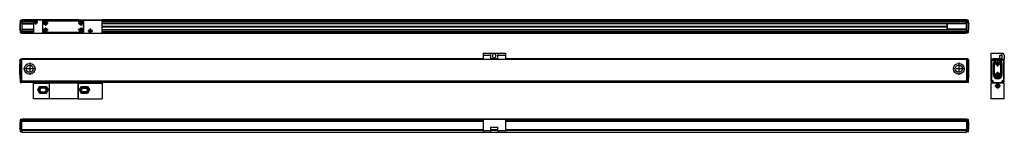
# Model space of a CAD drawing. Header units: inches. Extents: x -1131 to 977, y -1236 to -816.
# Tile 11 of 11: x -353 to 977, y -1065 to -913. Entities that reach past the tile are written whole.
import ezdxf

# ---------------------------------------------------------------- set-up
doc = ezdxf.new("R2010")
doc.units = ezdxf.units.IN
doc.linetypes.add('DOT_CENTER', pattern=[14, 12, -1, 0, -1])
doc.layers.add('1', color=7, linetype='Continuous')

# ---------------------------------------------------------------- blocks, each defined once
blk = doc.blocks.new('CABEZA_S__1', base_point=(-334.5, -1020.1))
at = {"color": 7, "linetype": 'Continuous'}
for p, q in [((-334.5, -999), (-313.4, -999)), ((-334.5, -1019.8), (-334.5, -999)), ((-328.3, -1008), (-325.6, -1003.3)), ((-328.3, -1008), (-327.4, -1008)), ((-325.6, -1012.7), (-328.3, -1008)), ((-327.4, -1008), (-325.2, -1004.1)), ((-325.2, -1012), (-327.4, -1008)), ((-325.6, -1003.3), (-317.4, -1003.3)), ((-325.6, -1003.3), (-325.2, -1004.1)), ((-325.2, -1004.1), (-317.8, -1004.1)), ((-319.5, -1005.7), (-323.5, -1005.7)), ((-323.5, -1010.3), (-319.5, -1010.3)), ((-317.4, -1003.3), (-317.8, -1004.1)), ((-317.8, -1004.1), (-315.6, -1008)), ((-315.6, -1008), (-317.8, -1012)), ((-317.4, -1003.3), (-314.7, -1008)), ((-314.7, -1008), (-317.4, -1012.7)), ((-314.7, -1008), (-315.6, -1008)), ((-313.2, -999), (-313.4, -999)), ((-313.4, -999), (-313.4, -1019.8)), ((-273.8, -999), (-313.2, -999)), ((-313.2, -999), (-313.2, -1020.1)), ((-308.1, -998.1), (-307.7, -998.5)), ((-307.9, -998.9), (-308.1, -999)), ((-308.1, -999), (-308.1, -999)), ((-308, -999), (-308.1, -999)), ((-308.1, -999), (-308, -999)), ((-308, -999), (-308, -999)), ((-308, -999), (-308, -999)), ((-308, -999), (-308, -999)), ((-307.9, -998.1), (-307.6, -998.4)), ((-307.7, -998.5), (-307.9, -998.9)), ((-307.6, -998.4), (-307.7, -998.5)), ((-301.1, -998.4), (-307.6, -998.4)), ((-301.1, -998.4), (-301.4, -998.1)), ((-301.1, -998.4), (-301.1, -998.5)), ((-301.1, -998.5), (-259.4, -998.5)), ((-301.1, -998.5), (-301.1, -998.6)), ((-301.1, -998.6), (-301.1, -998.7)), ((-301.1, -998.7), (-301.1, -998.8)), ((-301.1, -998.7), (-301.1, -998.7)), ((-301.1, -998.8), (-301.1, -998.9)), ((-301.1, -998.8), (-301.1, -998.8)), ((-301.1, -998.9), (-301.1, -999)), ((-301.1, -998.9), (-301.1, -998.9)), ((-301.1, -999), (-301.1, -999)), ((-273.6, -999), (-273.8, -999)), ((-273.8, -1020.1), (-273.8, -999)), ((-273.6, -999), (-241.5, -999)), ((-273.6, -1019.8), (-273.6, -999)), ((-272.3, -1008), (-269.6, -1003.3)), ((-272.3, -1008), (-271.4, -1008)), ((-269.6, -1012.7), (-272.3, -1008)), ((-271.4, -1008), (-269.2, -1004.1)), ((-269.2, -1012), (-271.4, -1008)), ((-269.6, -1003.3), (-261.4, -1003.3)), ((-269.6, -1003.3), (-269.2, -1004.1)), ((-269.2, -1004.1), (-261.8, -1004.1)), ((-267.5, -1005.7), (-263.5, -1005.7)), ((-263.5, -1010.3), (-267.5, -1010.3)), ((-261.4, -1003.3), (-261.8, -1004.1)), ((-261.8, -1004.1), (-259.6, -1008)), ((-259.6, -1008), (-261.8, -1012)), ((-261.4, -1003.3), (-258.7, -1008)), ((-258.7, -1008), (-261.4, -1012.7)), ((-259.6, -1008), (-258.7, -1008)), ((-259.4, -998.5), (-259.3, -998.4)), ((-259.4, -998.6), (-259.4, -998.5)), ((-259.4, -998.7), (-259.4, -998.6)), ((-259.4, -998.7), (-259.4, -998.7)), ((-259.4, -998.8), (-259.4, -998.7)), ((-259.3, -998.8), (-259.4, -998.8)), ((-259, -998.1), (-259.3, -998.4)), ((-259.3, -998.4), (-252.8, -998.4)), ((-259.3, -998.9), (-259.3, -998.8)), ((-259.3, -998.9), (-259.3, -998.9)), ((-259.3, -999), (-259.3, -998.9)), ((-259.3, -999), (-259.3, -999)), ((-252.8, -998.4), (-252.5, -998.1)), ((-252.7, -998.5), (-252.8, -998.4)), ((-252.7, -998.5), (-252.3, -998.1)), ((-252.7, -998.5), (-252.7, -998.6)), ((-252.7, -998.6), (-252.6, -998.8)), ((-252.6, -998.8), (-252.5, -998.9)), ((-252.5, -998.9), (-252.4, -999)), ((-252.3, -999), (-252.4, -999)), ((-252.4, -999), (-252.4, -999)), ((-241.5, -999), (-241.5, -1019.8)), ((-313.4, -1019.8), (-334.5, -1019.8)), ((-334.5, -1019.8), (-334.5, -1020.1)), ((-313.2, -1020.1), (-334.5, -1020.1)), ((-325.6, -1012.7), (-325.2, -1012)), ((-317.4, -1012.7), (-325.6, -1012.7)), ((-317.8, -1012), (-325.2, -1012)), ((-317.4, -1012.7), (-317.8, -1012)), ((-313.2, -1020.1), (-313.4, -1019.8)), ((-273.8, -1020.1), (-313.2, -1020.1)), ((-273.6, -1019.8), (-273.8, -1020.1)), ((-273.8, -1020.1), (-241.5, -1020.1)), ((-273.6, -1019.8), (-241.5, -1019.8)), ((-269.6, -1012.7), (-269.2, -1012)), ((-261.4, -1012.7), (-269.6, -1012.7)), ((-261.8, -1012), (-269.2, -1012)), ((-261.4, -1012.7), (-261.8, -1012)), ((-241.5, -1020.1), (-241.5, -1019.8))]:
    blk.add_line(p, q, dxfattribs=at)
for centre, start, end in [((-323.5, -1008), 90, 270), ((-319.5, -1008), 270, 90), ((-267.5, -1008), 90, 270), ((-263.5, -1008), 270, 90)]:
    blk.add_arc(centre, 2.3, start, end, dxfattribs=at)
for points, knots in [([(-307.7, -999), (-307.7, -999), (-307.7, -999), (-307.7, -998.9), (-307.6, -998.8), (-307.6, -998.7), (-307.6, -998.6), (-307.6, -998.5), (-307.6, -998.4)], [0, 0, 0, 0, 0.0337537, 0.0999606, 0.1989392, 0.3237822, 0.4646105, 0.6099723, 0.6099723, 0.6099723, 0.6099723]), ([(-252.8, -998.4), (-252.8, -998.5), (-252.8, -998.6), (-252.8, -998.7), (-252.8, -998.8), (-252.8, -998.9), (-252.7, -999), (-252.7, -999), (-252.7, -999)], [0, 0, 0, 0, 0.1452866, 0.2860104, 0.4107358, 0.5095976, 0.5756922, 0.6093089, 0.6093089, 0.6093089, 0.6093089])]:
    blk.add_open_spline(points, degree=3, knots=knots, dxfattribs=at)
blk = doc.blocks.new('SOPORTE_INTERMEDIO_S__2', base_point=(273, -966.4))
at = {"color": 7, "linetype": 'Continuous'}
for p, q in [((273, -958.4), (273, -960.9)), ((273, -958.4), (283, -958.4)), ((273, -960.9), (283, -960.9)), ((273, -960.9), (273, -966.2)), ((273, -966.2), (273, -966.4)), ((273, -966.2), (283, -966.2)), ((283, -958.4), (293, -958.4)), ((283, -958.4), (283, -960.9)), ((283, -960.9), (283, -966.2)), ((283, -966.2), (283, -966.4)), ((285.8, -961.4), (285.8, -962.4)), ((290.3, -961.4), (290.3, -962.4)), ((293, -958.4), (293, -960.9)), ((293, -958.4), (303, -958.4)), ((293, -960.9), (303, -960.9)), ((293, -966.2), (293, -960.9)), ((293, -966.4), (293, -966.2)), ((293, -966.2), (303, -966.2)), ((303, -958.4), (303, -960.9)), ((303, -960.9), (303, -966.2)), ((303, -966.2), (303, -966.4))]:
    blk.add_line(p, q, dxfattribs=at)
for centre, start, end in [((288, -961.4), 0, 180), ((288, -962.4), 180, 0)]:
    blk.add_arc(centre, 2.25, start, end, dxfattribs=at)
blk = doc.blocks.new('PERFIL_S__3', base_point=(-353, -998.1))
at = {"color": 7, "linetype": 'Continuous'}
for p, q in [((-353, -968.5), (-352.9, -968.1)), ((-353, -968.6), (-353, -968.5)), ((-353, -968.6), (-353, -972.6)), ((-352.9, -968.1), (-352.8, -968)), ((-352.8, -968), (-352.7, -967.9)), ((-352.3, -967.4), (-352.7, -967.9)), ((-352.7, -967.9), (-352.7, -972.6)), ((-352.7, -967.9), (-352.7, -967.9)), ((-352.3, -967.4), (-352.2, -967.4)), ((-352.3, -967.4), (-352.3, -967.5)), ((-352.3, -967.5), (-352.3, -972.6)), ((-352.2, -967.4), (-352.1, -967.3)), ((-352.1, -967.3), (-352, -967)), ((-352, -966.4), (-352, -966.6)), ((-351.8, -966.6), (-352, -966.6)), ((-352, -967.1), (-352, -966.6)), ((-352, -967), (-352, -966.8)), ((-351.8, -966.9), (-352, -967)), ((-352, -967), (-352, -967.2)), ((-352, -967.1), (-352, -967.2)), ((-352, -967.1), (-352, -967.1)), ((-352, -967.4), (-352, -967.2)), ((-352, -995.9), (-352, -967.4)), ((-352, -967.4), (-351.8, -967.4)), ((-351.8, -966.9), (-351.8, -966.6)), ((-351.8, -966.9), (-350, -966.9)), ((-351.8, -966.9), (-351.8, -966.9)), ((-351.8, -967.4), (-351.8, -966.9)), ((-351.8, -966.1), (-350, -966.1)), ((-351.8, -966.1), (-351.8, -966.6)), ((-351.8, -966.6), (-350, -966.6)), ((-350, -967.4), (-351.8, -967.4)), ((-351.8, -995.9), (-351.8, -967.4)), ((-350, -966.1), (-350, -965.9)), ((273, -965.9), (-350, -965.9)), ((-350, -966.1), (-350, -966.4)), ((273, -966.1), (-350, -966.1)), ((-350, -966.4), (926, -966.4)), ((-350, -966.4), (-350, -966.6)), ((-350, -996.2), (-350, -966.6)), ((-350, -966.6), (926, -966.6)), ((293, -965.9), (283, -965.9)), ((293, -966.1), (283, -966.1)), ((926, -965.9), (303, -965.9)), ((926, -966.1), (303, -966.1)), ((926, -966.1), (926, -965.9)), ((926, -966.4), (926, -966.1)), ((927.8, -966.1), (926, -966.1)), ((926, -966.4), (926, -966.6)), ((926, -966.6), (926, -996.2)), ((927.8, -966.6), (926, -966.6)), ((926, -966.9), (927.8, -966.9)), ((927.8, -967.4), (926, -967.4)), ((927.8, -966.6), (927.8, -966.1)), ((927.8, -966.6), (927.8, -966.9)), ((927.8, -966.6), (928, -966.6)), ((927.8, -966.9), (928, -967)), ((927.8, -966.9), (927.8, -966.9)), ((927.8, -967.4), (927.8, -966.9)), ((927.8, -967.4), (928, -967.4)), ((927.8, -967.4), (927.8, -995.9)), ((928, -966.6), (928, -966.4)), ((928, -966.6), (928, -967.1)), ((928, -966.8), (928, -967)), ((928, -967), (928.1, -967.3)), ((928, -967), (928, -967.2)), ((928, -967.1), (928, -967.1)), ((928, -967.1), (928, -967.2)), ((928, -967.4), (928, -967.2)), ((928, -967.4), (928, -995.9)), ((928.1, -967.3), (928.2, -967.4)), ((928.2, -967.4), (928.3, -967.4)), ((928.3, -967.4), (928.7, -967.9)), ((928.3, -972.6), (928.3, -967.4)), ((928.7, -967.9), (928.8, -968)), ((928.7, -972.6), (928.7, -967.9)), ((928.8, -968), (928.9, -968.1)), ((928.9, -968.1), (929, -968.5)), ((929, -968.5), (929, -968.6)), ((929, -972.6), (929, -968.6)), ((-352.7, -972.6), (-353, -972.6)), ((-353, -987.1), (-353, -972.6)), ((-352.7, -987.1), (-352.7, -972.6)), ((-352.3, -972.6), (-352.7, -972.6)), ((-352.3, -972.6), (-352, -972.6)), ((-352.3, -987.1), (-352.3, -972.6)), ((928.3, -972.6), (928, -972.6)), ((928.3, -972.6), (928.3, -987.1)), ((928.3, -972.6), (928.7, -972.6)), ((928.7, -972.6), (929, -972.6)), ((928.7, -987.1), (928.7, -972.6)), ((929, -987.1), (929, -972.6)), ((-353, -987.1), (-353, -991.1)), ((-352.7, -987.1), (-353, -987.1)), ((-353, -991.1), (-353, -991.2)), ((-353, -991.2), (-352.9, -991.6)), ((-352.9, -991.6), (-352.8, -991.7)), ((-352.8, -991.7), (-352.7, -991.8)), ((-352.7, -987.1), (-352.7, -991.8)), ((-352.3, -987.1), (-352.7, -987.1)), ((-352.3, -992.3), (-352.7, -991.8)), ((-352.3, -987.1), (-352.3, -992.3)), ((-352.3, -987.1), (-352, -987.1)), ((-352.3, -992.3), (-352.2, -992.3)), ((-352.2, -992.3), (-352.1, -992.4)), ((-352.1, -992.4), (-352, -992.7)), ((-352, -992.7), (-352, -992.9)), ((-351.8, -995.9), (-352, -995.9)), ((-352, -995.9), (-352, -996.2)), ((-352, -996.2), (-352, -996.3)), ((-352, -996.4), (-352, -996.2)), ((-352, -996.3), (-351.8, -996.4)), ((-352, -996.4), (-351.8, -996.4)), ((-352, -997.6), (-352, -996.4)), ((-351.8, -996.4), (-351.8, -996.4)), ((-351.8, -995.9), (-351.8, -996.4)), ((-351.8, -995.9), (-350, -995.9)), ((-350, -996.4), (-351.8, -996.4)), ((-351.8, -997.6), (-351.8, -996.4)), ((-350, -996.4), (-350, -996.2)), ((926, -996.2), (-350, -996.2)), ((-350, -996.4), (-350, -996.8)), ((926, -996.4), (-350, -996.4)), ((926, -996.8), (-350, -996.8)), ((-350, -996.8), (-350, -996.8)), ((-350, -996.8), (-350, -997.9)), ((-350, -996.8), (926, -996.8)), ((927.8, -995.9), (926, -995.9)), ((926, -996.4), (926, -996.2)), ((927.8, -996.4), (926, -996.4)), ((926, -996.8), (926, -996.4)), ((926, -997.9), (926, -996.8)), ((926, -996.8), (926, -996.8)), ((927.8, -996.4), (927.8, -995.9)), ((927.8, -995.9), (928, -995.9)), ((928, -996.3), (927.8, -996.4)), ((927.8, -996.4), (927.8, -996.4)), ((927.8, -996.4), (928, -996.4)), ((927.8, -996.4), (927.8, -997.6)), ((928.3, -987.1), (928, -987.1)), ((928, -992.7), (928.1, -992.4)), ((928, -992.9), (928, -992.7)), ((928, -996.2), (928, -995.9)), ((928, -996.2), (928, -996.3)), ((928, -996.4), (928, -996.2)), ((928, -996.4), (928, -997.6)), ((928.1, -992.4), (928.2, -992.3)), ((928.2, -992.3), (928.3, -992.3)), ((928.3, -992.2), (928.3, -987.1)), ((928.3, -987.1), (928.7, -987.1)), ((928.3, -992.3), (928.7, -991.8)), ((928.3, -992.3), (928.3, -992.2)), ((928.7, -991.8), (928.7, -987.1)), ((928.7, -987.1), (929, -987.1)), ((928.8, -991.7), (928.7, -991.8)), ((928.7, -991.8), (928.7, -991.8)), ((928.9, -991.6), (928.8, -991.7)), ((929, -991.2), (928.9, -991.6)), ((929, -991.1), (929, -987.1)), ((929, -991.1), (929, -991.2)), ((-352, -997.6), (-352, -997.9)), ((-351.8, -997.6), (-352, -997.6)), ((-351.8, -997.6), (-351.8, -998.1)), ((-351.8, -997.6), (-350, -997.6)), ((-351.8, -998.1), (-350, -998.1)), ((-350, -997.9), (-350, -998.1)), ((926, -997.9), (-350, -997.9)), ((-350, -998.1), (-350, -998.1)), ((926, -998.1), (-350, -998.1)), ((927.8, -997.6), (926, -997.6)), ((926, -997.9), (926, -998.1)), ((927.8, -998.1), (926, -998.1)), ((926, -998.1), (926, -998.1)), ((927.8, -998.1), (927.8, -997.6)), ((927.8, -997.6), (928, -997.6)), ((928, -997.9), (928, -997.6))]:
    blk.add_line(p, q, dxfattribs=at)
for centre, radius in [((-339.5, -979.4), 7.25), ((-339.5, -979.4), 4.75), ((915.5, -979.4), 7.25), ((915.5, -979.4), 4.75)]:
    blk.add_circle(centre, radius, dxfattribs=at)
for centre, start, end in [((-351.8, -966.4), 90, 180), ((927.8, -966.4), 0, 90), ((-351.8, -997.9), 180, 270), ((927.8, -997.9), 270, 0)]:
    blk.add_arc(centre, 0.25, start, end, dxfattribs=at)
at = {"layer": '1', "color": 2, "linetype": 'DOT_CENTER'}
for p, q in [((-331.3, -979.4), (-347.7, -979.4)), ((-339.5, -971.1), (-339.5, -987.6)), ((923.8, -979.4), (907.3, -979.4)), ((915.5, -971.1), (915.5, -987.6))]:
    blk.add_line(p, q, dxfattribs=at)
blk = doc.blocks.new('S_1140__4', base_point=(-353, -1020.1))
for name, p in [('PERFIL_S__3', (-353, -998.1)), ('SOPORTE_INTERMEDIO_S__2', (273, -966.4)), ('CABEZA_S__1', (-334.5, -1020.1))]:
    blk.add_blockref(name, p)
blk = doc.blocks.new('Alzado1', base_point=(-197, -993))
blk.add_blockref('S_1140__4', (-353, -1020.1))
blk = doc.blocks.new('CABEZA_S__17', base_point=(-334.5, -931.4))
at = {"color": 7, "linetype": 'Continuous'}
for p, q in [((-334.5, -913.4), (-334.5, -913.7)), ((-313.4, -913.4), (-334.5, -913.4)), ((-313.2, -913.7), (-334.5, -913.7)), ((-334.5, -913.7), (-334.5, -931.1)), ((-321.8, -930.2), (-321.8, -914.6)), ((-321.8, -914.6), (-266.8, -914.6)), ((-321.7, -930), (-321.7, -914.7)), ((-267, -914.7), (-321.7, -914.7)), ((-320.9, -914.6), (-320.9, -914.7)), ((-313.2, -913.7), (-313.4, -913.4)), ((-273.8, -913.7), (-313.2, -913.7)), ((-273.6, -913.4), (-273.8, -913.7)), ((-273.8, -913.7), (-241.5, -913.7)), ((-273.6, -913.4), (-241.5, -913.4)), ((-267.7, -914.7), (-267.7, -914.6)), ((-267, -914.7), (-267, -930)), ((-266.8, -930.2), (-266.8, -914.6)), ((-241.5, -913.7), (-241.5, -913.4)), ((-241.5, -931.1), (-241.5, -913.7)), ((-266.8, -930.2), (-321.8, -930.2)), ((-321.7, -930), (-267, -930)), ((-320.9, -930), (-320.9, -930.2)), ((-267.7, -930.2), (-267.7, -930)), ((-334.5, -931.1), (-334.5, -931.4)), ((-334.5, -931.1), (-313.2, -931.1)), ((-334.5, -931.4), (-313.4, -931.4)), ((-313.4, -931.4), (-313.2, -931.1)), ((-313.2, -931.1), (-273.8, -931.1)), ((-273.8, -931.1), (-241.5, -931.1)), ((-273.8, -931.1), (-273.6, -931.4)), ((-273.6, -931.4), (-241.5, -931.4)), ((-241.5, -931.4), (-241.5, -931.1))]:
    blk.add_line(p, q, dxfattribs=at)
for centre, radius in [((-331.6, -916.4), 2.24), ((-331.6, -916.4), 1.74), ((-331.6, -916.4), 1.62), ((-318.1, -917.8), 2.4), ((-318.1, -917.8), 2.35), ((-270.5, -917.8), 2.4), ((-270.5, -917.8), 2.35), ((-318.1, -927), 2.35), ((-318.1, -927), 2.4), ((-270.5, -927), 2.4), ((-270.5, -927), 2.35), ((-257.6, -928.4), 2.2), ((-257.6, -928.4), 1.7), ((-257.6, -928.4), 1.6)]:
    blk.add_circle(centre, radius, dxfattribs=at)
for centre, start, end in [((-320.6, -916.8), 316.4323, 358.5677), ((-319.2, -915.3), 271.4323, 313.5677), ((-317.1, -915.3), 226.4323, 268.5677), ((-315.7, -916.8), 181.4323, 223.5677), ((-273, -916.8), 316.4323, 358.5677), ((-271.5, -915.3), 271.4323, 313.5677), ((-269.5, -915.3), 226.4323, 268.5677), ((-268, -916.8), 181.4323, 223.5677), ((-320.6, -918.8), 1.4323, 43.5677), ((-320.6, -926), 316.4323, 358.5677), ((-320.6, -928), 1.4323, 43.5677), ((-319.2, -920.3), 46.4323, 88.5677), ((-319.2, -924.5), 271.4323, 313.5677), ((-319.2, -929.5), 46.4323, 88.5677), ((-317.1, -920.3), 91.4323, 133.5677), ((-317.1, -924.5), 226.4323, 268.5677), ((-317.1, -929.5), 91.4323, 133.5677), ((-315.7, -918.8), 136.4323, 178.5677), ((-315.7, -926), 181.4323, 223.5677), ((-315.7, -928), 136.4323, 178.5677), ((-273, -918.8), 1.4323, 43.5677), ((-273, -926), 316.4323, 358.5677), ((-273, -928), 1.4323, 43.5677), ((-271.5, -920.3), 46.4323, 88.5677), ((-271.5, -924.5), 271.4323, 313.5677), ((-271.5, -929.5), 46.4323, 88.5677), ((-269.5, -920.3), 91.4323, 133.5677), ((-269.5, -924.5), 226.4323, 268.5677), ((-269.5, -929.5), 91.4323, 133.5677), ((-268, -918.8), 136.4323, 178.5677), ((-268, -926), 181.4323, 223.5677), ((-268, -928), 136.4323, 178.5677)]:
    blk.add_arc(centre, 1.5, start, end, dxfattribs=at)
at = {"layer": '1', "color": 2, "linetype": 'DOT_CENTER'}
for p, q in [((-328.3, -916.4), (-334.8, -916.4)), ((-331.6, -913.2), (-331.6, -919.6)), ((-318.1, -914.4), (-318.1, -921.2)), ((-270.5, -914.4), (-270.5, -921.2)), ((-314.7, -917.8), (-321.5, -917.8)), ((-314.7, -927), (-321.5, -927)), ((-318.1, -923.6), (-318.1, -930.4)), ((-267.1, -917.8), (-273.9, -917.8)), ((-267.1, -927), (-273.9, -927)), ((-270.5, -923.6), (-270.5, -930.4)), ((-254.4, -928.4), (-260.8, -928.4)), ((-257.6, -925.2), (-257.6, -931.6))]:
    blk.add_line(p, q, dxfattribs=at)
blk = doc.blocks.new('PERFIL_S__18', base_point=(-353, -931.4))
at = {"color": 7, "linetype": 'Continuous'}
for p, q in [((-352.3, -917.2), (-352.7, -917.6)), ((-352.7, -917.6), (-352.7, -927.2)), ((-352.3, -917.2), (-352.3, -927.6)), ((-352, -914), (-352, -914.4)), ((-352, -915.5), (-352, -914.4)), ((-352, -914.4), (-352, -914.4)), ((-352, -916.5), (-352, -915.5)), ((-352, -916.5), (-352, -916.5)), ((-352, -916.5), (-352, -916.8)), ((-352, -916.8), (-352, -916.7)), ((-351.7, -916.8), (-352, -916.8)), ((-352, -928), (-352, -916.8)), ((-351.7, -913.8), (-351.7, -914.5)), ((-351.7, -913.8), (-350, -913.8)), ((-351.7, -915.6), (-351.7, -914.5)), ((-351.7, -914.5), (-350, -914.5)), ((-351.7, -915.6), (-350, -915.6)), ((-351.7, -916.3), (-351.7, -915.6)), ((-351.7, -916.3), (-351.7, -916.8)), ((-351.7, -916.3), (-350, -916.3)), ((-351.7, -916.8), (-350, -916.8)), ((-351.7, -928), (-351.7, -916.8)), ((-350, -913.5), (-350, -913.4)), ((-334.5, -913.4), (-350, -913.4)), ((-350, -913.5), (-350, -914.2)), ((-334.5, -913.5), (-350, -913.5)), ((-350, -914.2), (-350, -914.4)), ((-350, -914.2), (-334.5, -914.2)), ((-350, -914.4), (-350, -915.7)), ((-350, -914.4), (-334.5, -914.4)), ((-350, -915.9), (-350, -915.7)), ((-350, -915.7), (-334.5, -915.7)), ((-350, -915.9), (-350, -916.1)), ((-334.5, -915.9), (-350, -915.9)), ((-350, -916.1), (-350, -916.6)), ((-334.5, -916.1), (-350, -916.1)), ((-350, -916.6), (-350, -916.8)), ((-350, -916.8), (-350, -928)), ((-273.6, -913.4), (-313.4, -913.4)), ((-273.7, -913.5), (-313.3, -913.5)), ((926, -913.4), (-241.5, -913.4)), ((926, -913.5), (-241.5, -913.5)), ((-241.5, -914.2), (926, -914.2)), ((-241.5, -914.4), (926, -914.4)), ((-241.5, -915.7), (926, -915.7)), ((926, -915.9), (-241.5, -915.9)), ((926, -916.1), (-241.5, -916.1)), ((926, -913.5), (926, -913.4)), ((926, -914.2), (926, -913.5)), ((927.8, -913.8), (926, -913.8)), ((926, -914.2), (926, -914.4)), ((926, -915.7), (926, -914.4)), ((927.8, -914.5), (926, -914.5)), ((926, -915.6), (927.8, -915.6)), ((926, -915.9), (926, -915.7)), ((926, -915.9), (926, -916.1)), ((926, -916.6), (926, -916.1)), ((927.8, -916.3), (926, -916.3)), ((926, -916.8), (926, -916.6)), ((927.8, -916.8), (926, -916.8)), ((926, -928), (926, -916.8)), ((927.8, -914.5), (927.8, -913.8)), ((927.8, -914.5), (927.8, -915.6)), ((927.8, -916.3), (927.8, -915.6)), ((927.8, -916.8), (927.8, -916.3)), ((927.8, -916.8), (928, -916.8)), ((927.8, -916.8), (927.8, -928)), ((928, -914.4), (928, -914)), ((928, -914.4), (928, -915.5)), ((928, -914.4), (928, -914.4)), ((928, -915.5), (928, -915.5)), ((928, -916.5), (928, -915.5)), ((928, -916.8), (928, -916.5)), ((928, -916.8), (928, -928)), ((928.3, -917.2), (928.7, -917.6)), ((928.3, -927.6), (928.3, -917.2)), ((928.7, -927.2), (928.7, -917.6)), ((-353, -918.3), (-353, -926.2)), ((-353, -926.7), (-353, -926.2)), ((-352.3, -927.6), (-352.7, -927.2)), ((-351.7, -928), (-352, -928)), ((-352, -928), (-352, -928.2)), ((-352, -928.2), (-352, -929.3)), ((-352, -930.4), (-352, -929.3)), ((-352, -929.3), (-352, -929.3)), ((-352, -930.4), (-352, -930.7)), ((-352, -930.4), (-352, -930.4)), ((-351.7, -928), (-350, -928)), ((-351.7, -928), (-351.7, -928.5)), ((-351.7, -928.5), (-350, -928.5)), ((-351.7, -928.5), (-351.7, -929.2)), ((-350, -929.2), (-351.7, -929.2)), ((-351.7, -930.3), (-351.7, -929.2)), ((-351.7, -930.3), (-351.7, -931)), ((-351.7, -930.3), (-350, -930.3)), ((-351.7, -931), (-350, -931)), ((-350, -918.2), (-334.5, -918.2)), ((-334.5, -918.4), (-350, -918.4)), ((-350, -918.7), (-334.5, -918.7)), ((-350, -926.1), (-334.5, -926.1)), ((-350, -926.4), (-334.5, -926.4)), ((-334.5, -926.6), (-350, -926.6)), ((-350, -928), (-350, -928.2)), ((-350, -928.2), (-350, -928.7)), ((-350, -928.9), (-350, -928.7)), ((-350, -928.7), (-334.5, -928.7)), ((-350, -928.9), (-350, -929.1)), ((-350, -928.9), (-334.5, -928.9)), ((-350, -929.1), (-350, -930.4)), ((-334.5, -929.1), (-350, -929.1)), ((-350, -930.6), (-350, -930.4)), ((-334.5, -930.4), (-350, -930.4)), ((-350, -930.6), (-350, -931.3)), ((-334.5, -930.6), (-350, -930.6)), ((-241.5, -918.2), (926, -918.2)), ((926, -918.4), (-241.5, -918.4)), ((-241.5, -922), (900.4, -922)), ((-241.5, -922.8), (900.4, -922.8)), ((-241.5, -926.4), (926, -926.4)), ((926, -926.6), (-241.5, -926.6)), ((-241.5, -928.7), (926, -928.7)), ((-241.5, -928.9), (926, -928.9)), ((926, -929.1), (-241.5, -929.1)), ((926, -930.4), (-241.5, -930.4)), ((926, -930.6), (-241.5, -930.6)), ((899, -918.4), (899, -918.5)), ((899.2, -918.7), (899, -918.5)), ((899, -926.3), (899.2, -926.1)), ((899, -926.3), (899, -926.4)), ((926, -918.7), (899.2, -918.7)), ((926, -926.1), (899.2, -926.1)), ((927.8, -928), (926, -928)), ((926, -928.2), (926, -928)), ((926, -928.7), (926, -928.2)), ((927.8, -928.5), (926, -928.5)), ((926, -928.9), (926, -928.7)), ((926, -928.9), (926, -929.1)), ((926, -930.4), (926, -929.1)), ((927.8, -929.2), (926, -929.2)), ((927.8, -930.3), (926, -930.3)), ((926, -930.6), (926, -930.4)), ((926, -931.3), (926, -930.6)), ((927.8, -931), (926, -931)), ((927.8, -928), (928, -928)), ((927.8, -928.5), (927.8, -928)), ((927.8, -928.5), (927.8, -929.2)), ((927.8, -929.2), (927.8, -930.3)), ((927.8, -931), (927.8, -930.3)), ((928, -928), (928, -928.1)), ((928, -928.2), (928, -928)), ((928, -928.3), (928, -928.3)), ((928, -928.3), (928, -929.3)), ((928, -929.3), (928, -930.4)), ((928, -930.7), (928, -930.4)), ((928, -930.4), (928, -930.4)), ((928.3, -927.6), (928.7, -927.2)), ((929, -918.1), (929, -918.6)), ((929, -926.5), (929, -918.6)), ((-350, -931.3), (-350, -931.4)), ((-350, -931.3), (-334.5, -931.3)), ((-350, -931.4), (-334.5, -931.4)), ((-313.4, -931.4), (-273.6, -931.4)), ((-313.3, -931.3), (-273.7, -931.3)), ((-241.5, -931.3), (926, -931.3)), ((-241.5, -931.4), (926, -931.4)), ((926, -931.3), (926, -931.4))]:
    blk.add_line(p, q, dxfattribs=at)
for centre, radius, start, end in [((-352, -918.3), 1, 135, 180), ((-353, -916.5), 1, 315.0005, 350.0005), ((-351.7, -914), 0.25, 90, 180), ((-351.7, -916.5), 0.25, 90, 180), ((927.8, -914), 0.25, 0, 90), ((927.8, -916.5), 0.25, 360, 90), ((929, -916.5), 1, 180, 225), ((928, -918.3), 1, 10.0044, 45.005), ((-352, -926.5), 1, 189.9995, 224.9995), ((-353, -928.3), 1, 0, 45), ((-351.7, -928.2), 0.25, 180, 270), ((-351.7, -930.7), 0.25, 180, 270), ((894.7, -922.4), 5.76, 319.9919, 40.0081), ((927.8, -928.2), 0.25, 270, 0), ((927.8, -930.7), 0.25, 270, 0), ((929, -928.3), 1, 135.006, 170.0054), ((928, -926.5), 1, 315, 0)]:
    blk.add_arc(centre, radius, start, end, dxfattribs=at)
for points, knots in [([(-352, -914.4), (-352, -914.4), (-351.9, -914.5), (-351.9, -914.5), (-351.8, -914.5), (-351.8, -914.5), (-351.7, -914.5)], [0, 0, 0, 0, 0.044371, 0.1017279, 0.1690644, 0.2417453, 0.2417453, 0.2417453, 0.2417453]), ([(-352, -915.5), (-352, -915.5), (-352, -915.6), (-351.9, -915.6), (-351.8, -915.6), (-351.8, -915.6), (-351.7, -915.6)], [0, 0, 0, 0, 0.0473305, 0.1089219, 0.185823, 0.2715109, 0.2715109, 0.2715109, 0.2715109]), ([(927.8, -914.5), (927.8, -914.5), (927.8, -914.5), (927.9, -914.5), (927.9, -914.5), (928, -914.4), (928, -914.4)], [0, 0, 0, 0, 0.0726808, 0.1400174, 0.1973742, 0.2417453, 0.2417453, 0.2417453, 0.2417453]), ([(927.8, -915.6), (927.8, -915.6), (927.8, -915.6), (927.9, -915.6), (928, -915.6), (928, -915.5), (928, -915.5)], [0, 0, 0, 0, 0.085688, 0.162589, 0.2236204, 0.2660467, 0.2660467, 0.2660467, 0.2660467]), ([(-351.7, -929.2), (-351.8, -929.2), (-351.8, -929.2), (-351.9, -929.2), (-352, -929.2), (-352, -929.2), (-352, -929.3)], [0, 0, 0, 0, 0.0856892, 0.162591, 0.2236226, 0.2660487, 0.2660487, 0.2660487, 0.2660487]), ([(-351.7, -930.3), (-351.8, -930.3), (-351.8, -930.3), (-351.9, -930.3), (-351.9, -930.3), (-352, -930.4), (-352, -930.4)], [0, 0, 0, 0, 0.0726797, 0.1400153, 0.1973718, 0.2417429, 0.2417429, 0.2417429, 0.2417429]), ([(928, -929.3), (928, -929.3), (928, -929.2), (927.9, -929.2), (927.8, -929.2), (927.8, -929.2), (927.8, -929.2)], [0, 0, 0, 0, 0.0473296, 0.1089211, 0.185823, 0.2715121, 0.2715121, 0.2715121, 0.2715121]), ([(928, -930.4), (928, -930.4), (927.9, -930.3), (927.9, -930.3), (927.8, -930.3), (927.8, -930.3), (927.8, -930.3)], [0, 0, 0, 0, 0.0443711, 0.1017275, 0.1690632, 0.2417429, 0.2417429, 0.2417429, 0.2417429])]:
    blk.add_open_spline(points, degree=3, knots=knots, dxfattribs=at)
for points in [[(-352, -915.5), (-352, -915.5), (-352, -915.5), (-352, -915.5), (-352, -915.5)], [(928, -929.3), (928, -929.3), (928, -929.3), (928, -929.3), (928, -929.3)]]:
    blk.add_open_spline(points, degree=3, dxfattribs=at)
blk = doc.blocks.new('S_1140__19', base_point=(-353, -931.4))
for name, p in [('PERFIL_S__18', (-353, -931.4)), ('CABEZA_S__17', (-334.5, -931.4))]:
    blk.add_blockref(name, p)
blk = doc.blocks.new('Inferior1', base_point=(-197, -922.4))
blk.add_blockref('S_1140__19', (-353, -931.4))
blk = doc.blocks.new('CABEZA_S__20', base_point=(959, -1020.1))
at = {"color": 7, "linetype": 'Continuous'}
for p, q in [((959, -999), (959, -1019.8)), ((977, -999), (959, -999)), ((966.3, -999), (966.2, -999)), ((966.3, -999), (966.3, -999)), ((966.4, -999), (966.3, -999)), ((966.4, -998.9), (966.4, -999)), ((966.5, -998.9), (966.4, -998.9)), ((966.5, -998.8), (966.5, -998.9)), ((966.6, -998.8), (966.5, -998.8)), ((966.7, -998.5), (966.6, -998.6)), ((966.6, -998.6), (966.6, -998.7)), ((966.6, -998.7), (966.6, -998.8)), ((966.6, -998.7), (966.6, -998.7)), ((967.6, -1001.1), (966.6, -1002.2)), ((966.6, -1002.2), (967, -1003.5)), ((966.7, -998.1), (966.7, -998.4)), ((966.7, -998.5), (966.7, -998.4)), ((967.8, -998.4), (966.7, -998.4)), ((967, -1003.5), (968.4, -1003.9)), ((967.5, -999), (967.6, -999)), ((967.6, -999), (967.8, -999)), ((969, -1001.5), (967.6, -1001.1)), ((967.8, -998.1), (967.8, -998.4)), ((967.9, -998.4), (967.8, -998.4)), ((967.9, -998.4), (967.9, -998.4)), ((967.9, -998.5), (967.9, -998.4)), ((967.9, -998.5), (967.9, -998.5)), ((968.1, -998.5), (967.9, -998.5)), ((968.1, -998.1), (968.1, -998.4)), ((969.4, -998.4), (968.1, -998.4)), ((968.1, -998.4), (968.1, -998.5)), ((968.1, -998.4), (968.1, -998.4)), ((968.1, -998.4), (968.1, -998.4)), ((968.1, -998.5), (968.1, -998.5)), ((968.4, -999), (968.2, -999)), ((968.4, -999), (968.4, -999)), ((968.4, -1003.9), (969.4, -1002.8)), ((969.4, -1002.8), (969, -1001.5)), ((969.4, -998.4), (969.4, -998.1)), ((969.4, -998.4), (969.4, -998.5)), ((969.4, -998.5), (969.4, -998.6)), ((969.4, -998.6), (969.4, -998.7)), ((969.4, -998.7), (969.4, -998.8)), ((969.4, -998.7), (969.4, -998.7)), ((969.4, -998.8), (969.5, -998.8)), ((969.5, -998.8), (969.5, -998.9)), ((969.5, -998.9), (969.6, -998.9)), ((969.6, -998.9), (969.6, -999)), ((969.6, -999), (969.7, -999)), ((969.7, -999), (969.9, -999)), ((969.7, -999), (969.7, -999)), ((977, -1019.8), (977, -999)), ((959.3, -1020.1), (959, -1019.8)), ((976.7, -1020.1), (959.3, -1020.1)), ((977, -1019.8), (976.7, -1020.1))]:
    blk.add_line(p, q, dxfattribs=at)
for radius in [2.65, 2.1, 2.15]:
    blk.add_circle((968, -1002.5), radius, dxfattribs=at)
for points, knots in [([(967.4, -999), (967.4, -999), (967.5, -999), (967.6, -998.9), (967.7, -998.8), (967.8, -998.7), (967.9, -998.6), (967.8, -998.5), (967.8, -998.4)], [0, 0, 0, 0, 0.142945, 0.2862716, 0.4302328, 0.5748704, 0.7200031, 0.8652885, 0.8652885, 0.8652885, 0.8652885]), ([(968.1, -998.4), (968.1, -998.5), (968.1, -998.6), (968.2, -998.7), (968.2, -998.8), (968.3, -998.9), (968.5, -999), (968.6, -999), (968.6, -999)], [0, 0, 0, 0, 0.1454441, 0.2907339, 0.4355177, 0.5796089, 0.7230494, 0.8660985, 0.8660985, 0.8660985, 0.8660985])]:
    blk.add_open_spline(points, degree=3, knots=knots, dxfattribs=at)
at = {"layer": '1', "color": 2, "linetype": 'DOT_CENTER'}
for p, q in [((971.7, -1002.5), (964.4, -1002.5)), ((968, -998.9), (968, -1006.2))]:
    blk.add_line(p, q, dxfattribs=at)
blk = doc.blocks.new('SOPORTE_INTERMEDIO_S__21', base_point=(959.3, -967.2))
at = {"color": 7, "linetype": 'Continuous'}
for p, q in [((959.3, -958.4), (974.5, -958.4)), ((959.3, -965.9), (959.3, -958.4)), ((959.3, -965.9), (962.2, -965.9)), ((970.3, -961.4), (972, -961.4)), ((970.3, -961.4), (970.3, -965.9)), ((973, -959.9), (972, -961.4)), ((974, -959.9), (973, -959.9)), ((974, -965.7), (974, -959.9)), ((974.5, -965.7), (974, -965.7)), ((974, -966.9), (974.5, -965.7)), ((977, -966.2), (974.3, -967.2)), ((974.5, -965.7), (974.5, -965.7)), ((977, -960.9), (977, -966.2))]:
    blk.add_line(p, q, dxfattribs=at)
for centre, radius, start, end in [((974.2, -967), 0.2, 158.6115, 290), ((974.5, -960.9), 2.5, 0, 90)]:
    blk.add_arc(centre, radius, start, end, dxfattribs=at)
blk = doc.blocks.new('PERFIL_S__22', base_point=(959, -998.1))
at = {"color": 7, "linetype": 'Continuous'}
for p, q in [((959, -966.6), (959, -972.1)), ((959.3, -966.4), (961.7, -967.3)), ((959.4, -967.4), (959.6, -967.4)), ((959.4, -967.4), (959.4, -995.9)), ((959.6, -967.4), (959.6, -995.9)), ((960.1, -966.9), (960, -967.2)), ((961.6, -967.8), (960, -967.2)), ((961.7, -967.6), (960.1, -966.9)), ((961.6, -967.8), (961.7, -967.6)), ((962, -967.1), (962, -966.1)), ((973.8, -965.9), (962.2, -965.9)), ((962.4, -966.6), (962.4, -967.1)), ((962.4, -966.6), (962.6, -966.6)), ((962.6, -967.1), (962.4, -967.1)), ((962.6, -966.6), (962.6, -967.1)), ((962.9, -966.1), (962.9, -966.4)), ((973.1, -966.1), (962.9, -966.1)), ((973.1, -966.4), (962.9, -966.4)), ((973.1, -966.1), (973.1, -966.4)), ((973.6, -966.6), (973.3, -966.6)), ((973.3, -967.1), (973.3, -966.6)), ((973.6, -967.1), (973.3, -967.1)), ((973.6, -967.1), (973.6, -966.6)), ((974, -966.1), (974, -967.1)), ((974.3, -967.3), (976.7, -966.4)), ((975.9, -966.9), (974.3, -967.6)), ((974.3, -967.6), (974.4, -967.8)), ((976, -967.2), (974.4, -967.8)), ((976, -967.2), (975.9, -966.9)), ((976.3, -967.4), (976.6, -967.4)), ((976.3, -995.9), (976.3, -967.4)), ((976.6, -995.9), (976.6, -967.4)), ((977, -996.2), (977, -966.6)), ((959, -972.5), (959, -996.2)), ((959.2, -972.2), (959.2, -972.2)), ((959.2, -972.2), (959.2, -972.2)), ((959.2, -972.2), (959.2, -972.2)), ((959.2, -972.2), (959.2, -972.2)), ((959.2, -972.3), (959.2, -972.3)), ((959.2, -972.3), (959.2, -972.3)), ((959.2, -972.3), (959.2, -972.3)), ((959.2, -972.3), (959.2, -972.3)), ((962.8, -972.6), (962.1, -972.6)), ((962.1, -972.6), (962.1, -987.1)), ((962.8, -972.6), (963.2, -972.6)), ((962.8, -972.6), (962.8, -987.1)), ((963.2, -987.1), (963.2, -972.6)), ((963.2, -972.6), (963.9, -972.6)), ((963.9, -987.1), (963.9, -972.6)), ((972.1, -987.1), (972.1, -972.6)), ((972.8, -972.6), (972.1, -972.6)), ((973.2, -972.6), (972.8, -972.6)), ((972.8, -987.1), (972.8, -972.6)), ((973.2, -972.6), (973.9, -972.6)), ((973.2, -987.1), (973.2, -972.6)), ((973.9, -987.1), (973.9, -972.6)), ((959.8, -996.8), (959.1, -996.4)), ((959.4, -995.9), (959.6, -995.9)), ((960, -996.2), (961.1, -995.7)), ((961.3, -996.2), (960, -996.8)), ((960.1, -996.4), (960, -996.2)), ((960.1, -996.4), (961.2, -996)), ((961.2, -996), (961.1, -995.7)), ((961.5, -997.9), (961.5, -996.4)), ((961.9, -996.4), (961.9, -997.6)), ((961.9, -996.4), (962.1, -996.4)), ((962.8, -987.1), (962.1, -987.1)), ((962.1, -996.4), (962.1, -997.6)), ((962.8, -987.1), (963.2, -987.1)), ((963.2, -987.1), (963.9, -987.1)), ((967.6, -985.7), (966.6, -986.7)), ((966.6, -986.7), (967, -988.1)), ((967, -988.1), (968.4, -988.4)), ((969, -986), (967.6, -985.7)), ((968.4, -988.4), (969.4, -987.4)), ((969.4, -987.4), (969, -986)), ((972.8, -987.1), (972.1, -987.1)), ((973.2, -987.1), (972.8, -987.1)), ((973.2, -987.1), (973.9, -987.1)), ((973.8, -996.4), (974.1, -996.4)), ((973.8, -997.6), (973.8, -996.4)), ((974.1, -997.6), (974.1, -996.4)), ((974.5, -996.4), (974.5, -997.9)), ((976, -996.8), (974.7, -996.2)), ((974.9, -995.7), (974.8, -996)), ((974.8, -996), (975.9, -996.4)), ((974.9, -995.7), (976, -996.2)), ((975.9, -996.4), (976, -996.2)), ((976.9, -996.4), (976.2, -996.8)), ((976.6, -995.9), (976.3, -995.9)), ((962.2, -998.1), (961.7, -998.1)), ((961.9, -997.6), (962.1, -997.6)), ((962.4, -998.1), (962.4, -997.9)), ((962.4, -997.9), (973.6, -997.9)), ((962.4, -998.1), (973.6, -998.1)), ((973.6, -998.1), (973.6, -997.9)), ((974.1, -997.6), (973.8, -997.6)), ((974.3, -998.1), (973.8, -998.1))]:
    blk.add_line(p, q, dxfattribs=at)
for centre, radius in [((968, -972.6), 2.5), ((968, -972.6), 2), ((968, -987.1), 2.6), ((968, -987.1), 2.35), ((968, -987.1), 2.1)]:
    blk.add_circle(centre, radius, dxfattribs=at)
for centre, radius, start, end in [((959.2, -966.6), 0.2, 70, 180), ((959.9, -967.4), 0.5, 69.8637, 180), ((959.9, -967.4), 0.25, 69.8637, 180), ((961.9, -967.1), 0.75, 249.8637, 0), ((961.9, -967.1), 0.5, 249.8637, 0), ((961.8, -967.1), 0.2, 250, 0), ((962.2, -966.1), 0.2, 90, 180), ((968, -972.6), 5.91, 0, 180), ((962.9, -966.6), 0.5, 90, 180), ((962.9, -966.6), 0.25, 90, 180), ((968, -972.6), 5.21, 0, 180), ((968, -972.6), 4.79, 0, 180), ((968, -972.6), 4.09, 0, 180), ((973.1, -966.6), 0.5, 0, 90), ((973.1, -966.6), 0.25, 0, 90), ((974.1, -967.1), 0.75, 180, 290.1363), ((974.1, -967.1), 0.5, 180, 290.1363), ((973.8, -966.1), 0.2, 360, 90), ((974.2, -967.1), 0.2, 180, 290), ((976.1, -967.4), 0.5, 0, 110.1363), ((976.1, -967.4), 0.25, 0, 110.1363), ((976.8, -966.6), 0.2, 0, 110), ((959, -972.3), 0.2, 270, 90), ((959.2, -996.2), 0.2, 180, 240), ((959.9, -995.9), 0.5, 180, 291.8014), ((959.9, -995.9), 0.25, 180, 291.8014), ((959.9, -996.6), 0.2, 240, 295), ((961.4, -996.4), 0.75, 0, 111.8014), ((961.4, -996.4), 0.5, 0, 111.8014), ((961.3, -996.4), 0.2, 0, 115), ((968, -987.1), 5.91, 180, 0), ((968, -987.1), 5.21, 180, 0), ((968, -987.1), 4.79, 180, 0), ((968, -987.1), 4.09, 180, 0), ((974.6, -996.4), 0.75, 68.1986, 180), ((974.6, -996.4), 0.5, 68.1986, 180), ((974.7, -996.4), 0.2, 65, 180), ((976.1, -995.9), 0.5, 248.1986, 0), ((976.1, -995.9), 0.25, 248.1986, 0), ((976.1, -996.6), 0.2, 245, 300), ((976.8, -996.2), 0.2, 300, 0), ((961.7, -997.9), 0.2, 180, 270), ((962.4, -997.6), 0.5, 180, 270), ((962.4, -997.6), 0.25, 180, 270), ((962.4, -997.6), 0.5, 244.1582, 247.5001), ((973.6, -997.6), 0.25, 270, 0), ((973.6, -997.6), 0.5, 270, 0), ((973.6, -997.6), 0.5, 270, 295.8419), ((974.3, -997.9), 0.2, 270, 0)]:
    blk.add_arc(centre, radius, start, end, dxfattribs=at)
at = {"layer": '1', "color": 2, "linetype": 'DOT_CENTER'}
for p, q in [((968, -969.1), (968, -976.1)), ((971.5, -972.6), (964.5, -972.6)), ((968, -983.5), (968, -990.7)), ((971.6, -987.1), (964.4, -987.1))]:
    blk.add_line(p, q, dxfattribs=at)
blk = doc.blocks.new('S_1140__23', base_point=(959, -1020.1))
for name, p in [('PERFIL_S__22', (959, -998.1)), ('SOPORTE_INTERMEDIO_S__21', (959.3, -967.2)), ('CABEZA_S__20', (959, -1020.1))]:
    blk.add_blockref(name, p)
blk = doc.blocks.new('Izquierda1', base_point=(968, -993))
blk.add_blockref('S_1140__23', (959, -1020.1))
blk = doc.blocks.new('SOPORTE_INTERMEDIO_S__24', base_point=(273, -1065.1))
at = {"color": 7, "linetype": 'Continuous'}
for p, q in [((303, -1047.4), (273, -1047.4)), ((273, -1047.4), (273, -1062.6)), ((303, -1047.4), (303, -1062.6)), ((273, -1062.6), (273, -1065.1)), ((273, -1062.6), (283, -1062.6)), ((283, -1058.4), (293, -1058.4)), ((283, -1058.4), (283, -1062.6)), ((283, -1062.6), (283, -1065.1)), ((293, -1062.6), (293, -1058.4)), ((293, -1062.6), (293, -1065.1)), ((293, -1062.6), (303, -1062.6)), ((303, -1062.6), (303, -1065.1)), ((273, -1065.1), (283, -1065.1)), ((293, -1065.1), (303, -1065.1))]:
    blk.add_line(p, q, dxfattribs=at)
blk = doc.blocks.new('PERFIL_S__25', base_point=(-353, -1065.1))
at = {"color": 7, "linetype": 'Continuous'}
for p, q in [((-352, -1047.8), (-352, -1048.1)), ((-352, -1049.7), (-352, -1048.1)), ((-352, -1048.1), (-352, -1048.1)), ((-352, -1050.7), (-352, -1049.7)), ((-352, -1050.5), (-352, -1050.4)), ((-352, -1050.7), (-352, -1050.7)), ((-351.7, -1047.5), (-350, -1047.5)), ((-351.7, -1047.5), (-351.7, -1048.2)), ((-351.7, -1049.8), (-351.7, -1048.2)), ((-351.7, -1048.2), (-350, -1048.2)), ((-351.7, -1050.5), (-351.7, -1049.8)), ((-351.7, -1049.8), (-350, -1049.8)), ((-351.7, -1050.5), (-351.7, -1051)), ((-351.7, -1050.5), (-350, -1050.5)), ((-350, -1047.1), (-350, -1047.4)), ((-350, -1047.1), (926, -1047.1)), ((-350, -1047.4), (-350, -1049.8)), ((-350, -1047.4), (926, -1047.4)), ((-350, -1049.8), (-350, -1050.1)), ((273, -1049.8), (-350, -1049.8)), ((-350, -1050.1), (-350, -1050.3)), ((-350, -1050.1), (273, -1050.1)), ((-350, -1061.9), (-350, -1050.3)), ((-350, -1050.3), (273, -1050.3)), ((926, -1049.8), (303, -1049.8)), ((303, -1050.1), (926, -1050.1)), ((303, -1050.3), (926, -1050.3)), ((926, -1047.1), (926, -1047.4)), ((926, -1049.8), (926, -1047.4)), ((926, -1047.5), (927.8, -1047.5)), ((926, -1048.2), (927.8, -1048.2)), ((926, -1049.8), (926, -1050.1)), ((926, -1049.8), (927.8, -1049.8)), ((926, -1050.1), (926, -1050.3)), ((926, -1050.3), (926, -1061.9)), ((927.8, -1050.5), (926, -1050.5)), ((927.8, -1047.5), (927.8, -1048.2)), ((927.8, -1048.2), (927.8, -1049.8)), ((927.8, -1050.5), (927.8, -1049.8)), ((927.8, -1051), (927.8, -1050.5)), ((928, -1047.8), (928, -1048.1)), ((928, -1048.1), (928, -1049.7)), ((928, -1050.8), (928, -1049.7)), ((928, -1049.8), (928, -1049.7)), ((-353, -1052), (-353, -1059.9)), ((-353, -1060.4), (-353, -1059.9)), ((-352.3, -1050.9), (-352.7, -1051.3)), ((-352.7, -1051.3), (-352.7, -1060.9)), ((-352.3, -1061.3), (-352.7, -1060.9)), ((-352.3, -1050.9), (-352.3, -1061.3)), ((-352, -1050.8), (-352, -1051)), ((-351.7, -1051), (-352, -1051)), ((-352, -1061.2), (-352, -1051)), ((-352, -1061.2), (-352, -1061.5)), ((-351.7, -1061.2), (-352, -1061.2)), ((-352, -1061.5), (-352, -1062.5)), ((-352, -1062.4), (-352, -1062.5)), ((-352, -1064.1), (-352, -1062.5)), ((-351.7, -1051), (-350, -1051)), ((-351.7, -1061.2), (-351.7, -1051)), ((-351.7, -1061.2), (-350, -1061.2)), ((-351.7, -1061.2), (-351.7, -1061.7)), ((-351.7, -1061.7), (-351.7, -1062.4)), ((-351.7, -1061.7), (-350, -1061.7)), ((-351.7, -1064), (-351.7, -1062.4)), ((-350, -1062.4), (-351.7, -1062.4)), ((-350, -1062.1), (-350, -1061.9)), ((273, -1061.9), (-350, -1061.9)), ((-350, -1062.4), (-350, -1062.1)), ((273, -1062.1), (-350, -1062.1)), ((-350, -1062.4), (-350, -1064.8)), ((-350, -1062.4), (273, -1062.4)), ((293, -1061.9), (283, -1061.9)), ((293, -1062.1), (283, -1062.1)), ((283, -1062.4), (293, -1062.4)), ((926, -1061.9), (303, -1061.9)), ((926, -1062.1), (303, -1062.1)), ((303, -1062.4), (926, -1062.4)), ((927.8, -1051), (926, -1051)), ((927.8, -1061.2), (926, -1061.2)), ((927.8, -1061.7), (926, -1061.7)), ((926, -1062.1), (926, -1061.9)), ((926, -1062.4), (926, -1062.1)), ((926, -1064.8), (926, -1062.4)), ((927.8, -1062.4), (926, -1062.4)), ((927.8, -1051), (927.8, -1061.2)), ((927.8, -1051), (928, -1051)), ((927.8, -1061.7), (927.8, -1061.2)), ((927.8, -1061.2), (928, -1061.2)), ((927.8, -1061.7), (927.8, -1062.4)), ((927.8, -1062.4), (927.8, -1064)), ((928, -1051), (928, -1050.8)), ((928, -1051), (928, -1061.2)), ((928, -1061.5), (928, -1061.2)), ((928, -1061.5), (928, -1061.5)), ((928, -1061.5), (928, -1062.5)), ((928, -1061.7), (928, -1061.8)), ((928, -1062.5), (928, -1064.1)), ((928.3, -1050.9), (928.7, -1051.3)), ((928.3, -1061.3), (928.3, -1050.9)), ((928.3, -1061.3), (928.7, -1060.9)), ((928.7, -1060.9), (928.7, -1051.3)), ((929, -1051.8), (929, -1052.3)), ((929, -1060.2), (929, -1052.3)), ((-352, -1064.5), (-352, -1064.1)), ((-350, -1064), (-351.7, -1064)), ((-351.7, -1064.7), (-351.7, -1064)), ((-350, -1064.7), (-351.7, -1064.7)), ((-350, -1064.8), (-350, -1065.1)), ((-350, -1064.8), (273, -1064.8)), ((-350, -1065.1), (273, -1065.1)), ((283, -1064.8), (293, -1064.8)), ((283, -1065.1), (293, -1065.1)), ((303, -1064.8), (926, -1064.8)), ((303, -1065.1), (926, -1065.1)), ((927.8, -1064), (926, -1064)), ((927.8, -1064.7), (926, -1064.7)), ((926, -1064.8), (926, -1065.1)), ((927.8, -1064.7), (927.8, -1064)), ((928, -1064.1), (928, -1064.1)), ((928, -1064.5), (928, -1064.1))]:
    blk.add_line(p, q, dxfattribs=at)
for centre, radius, start, end in [((-353, -1050.2), 1, 315.0005, 350.0005), ((-351.7, -1047.8), 0.25, 90, 180), ((-351.7, -1050.8), 0.25, 90, 180), ((927.8, -1047.8), 0.25, 0, 90), ((927.8, -1050.8), 0.25, 0, 90), ((929, -1050.2), 1, 180, 225), ((-352, -1052), 1, 135, 180), ((-352, -1060.2), 1, 189.9995, 224.9995), ((-353, -1062), 1, 0, 45), ((-351.7, -1061.5), 0.25, 180, 270), ((927.8, -1061.5), 0.25, 270, 0), ((929, -1062), 1, 135.006, 170.0054), ((928, -1052), 1, 10.0044, 45.005), ((928, -1060.2), 1, 315, 0), ((-351.7, -1064.5), 0.25, 180, 270), ((927.8, -1064.5), 0.25, 270, 0)]:
    blk.add_arc(centre, radius, start, end, dxfattribs=at)
for points, knots in [([(-352, -1048.1), (-352, -1048.1), (-351.9, -1048.1), (-351.9, -1048.2), (-351.8, -1048.2), (-351.8, -1048.2), (-351.7, -1048.2)], [0, 0, 0, 0, 0.043496, 0.10044, 0.1676337, 0.2402981, 0.2402981, 0.2402981, 0.2402981]), ([(-352, -1049.8), (-352, -1049.8), (-352, -1049.8), (-351.9, -1049.8), (-351.8, -1049.8), (-351.8, -1049.8), (-351.7, -1049.8)], [0, 0, 0, 0, 0.0454758, 0.1063274, 0.1829907, 0.2686537, 0.2686537, 0.2686537, 0.2686537]), ([(927.8, -1048.2), (927.8, -1048.2), (927.8, -1048.2), (927.9, -1048.2), (927.9, -1048.1), (928, -1048.1), (928, -1048.1)], [0, 0, 0, 0, 0.0726643, 0.139858, 0.1968021, 0.2402981, 0.2402981, 0.2402981, 0.2402981]), ([(927.8, -1049.8), (927.8, -1049.8), (927.8, -1049.8), (927.9, -1049.8), (928, -1049.8), (928, -1049.8), (928, -1049.8)], [0, 0, 0, 0, 0.0856631, 0.1623263, 0.2226499, 0.2635242, 0.2635242, 0.2635242, 0.2635242]), ([(928, -1048.1), (928, -1048.1), (928, -1048.1), (928, -1048.1), (928, -1048.1)], [0, 0, 0, 0, 0.02152032, 0.03898524, 0.03898524, 0.03898524, 0.03898524]), ([(-351.7, -1062.4), (-351.8, -1062.4), (-351.8, -1062.4), (-351.9, -1062.4), (-352, -1062.4), (-352, -1062.4), (-352, -1062.4)], [0, 0, 0, 0, 0.0856631, 0.1623263, 0.2226499, 0.2635242, 0.2635242, 0.2635242, 0.2635242]), ([(928, -1062.5), (928, -1062.4), (928, -1062.4), (927.9, -1062.4), (927.8, -1062.4), (927.8, -1062.4), (927.8, -1062.4)], [0, 0, 0, 0, 0.0454758, 0.1063274, 0.1829907, 0.2686537, 0.2686537, 0.2686537, 0.2686537]), ([(-351.7, -1064), (-351.8, -1064), (-351.8, -1064), (-351.9, -1064), (-351.9, -1064.1), (-352, -1064.1), (-352, -1064.1)], [0, 0, 0, 0, 0.0726655, 0.1398602, 0.1968047, 0.2403006, 0.2403006, 0.2403006, 0.2403006]), ([(-352, -1064.1), (-352, -1064.1), (-352, -1064.1), (-352, -1064.1), (-352, -1064.1)], [0, 0, 0, 0, 0.02151879, 0.03898275, 0.03898275, 0.03898275, 0.03898275]), ([(928, -1064.1), (928, -1064.1), (927.9, -1064.1), (927.9, -1064), (927.8, -1064), (927.8, -1064), (927.8, -1064)], [0, 0, 0, 0, 0.0434958, 0.1004404, 0.167635, 0.2403006, 0.2403006, 0.2403006, 0.2403006])]:
    blk.add_open_spline(points, degree=3, knots=knots, dxfattribs=at)
for points in [[(-352, -1049.7), (-352, -1049.7), (-352, -1049.8), (-352, -1049.8), (-352, -1049.8)], [(928, -1062.5), (928, -1062.5), (928, -1062.5), (928, -1062.5), (928, -1062.5)]]:
    blk.add_open_spline(points, degree=3, dxfattribs=at)
blk = doc.blocks.new('S_1140__26', base_point=(-353, -1065.1))
for name, p in [('PERFIL_S__25', (-353, -1065.1)), ('SOPORTE_INTERMEDIO_S__24', (273, -1065.1))]:
    blk.add_blockref(name, p)
blk = doc.blocks.new('Superior1', base_point=(-197, -1056.1))
blk.add_blockref('S_1140__26', (-353, -1065.1))

msp = doc.modelspace()

# ---------------------------------------------------------------- block references
for name, p in [('Inferior1', (-197, -922.4)), ('Alzado1', (-197, -993)), ('Izquierda1', (968, -993)), ('Superior1', (-197, -1056.1))]:
    msp.add_blockref(name, p)

doc.saveas('drawing.dxf')
